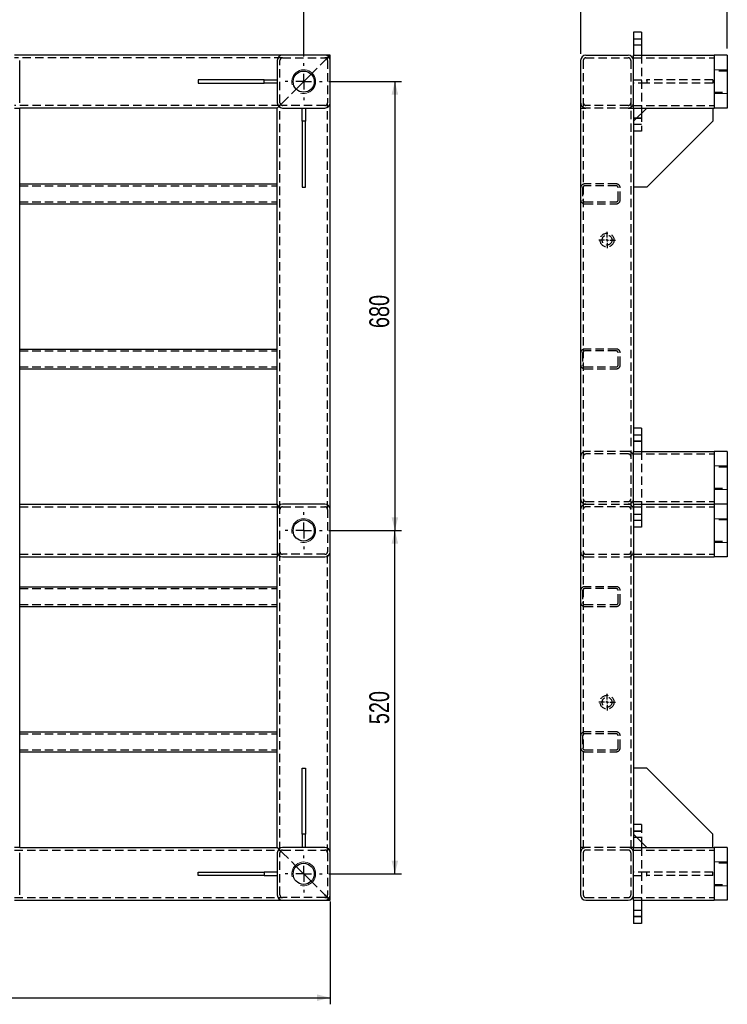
# Model space of a CAD drawing. Header units: millimetres. Extents: x 5 to 589, y 5 to 415.
# Tile 4 of 13: x 186 to 294, y 127 to 276. Entities that reach past the tile are written whole.
import ezdxf

# ---------------------------------------------------------------- set-up
doc = ezdxf.new("R2010")
doc.units = ezdxf.units.MM
doc.linetypes.add('CENTERX2', pattern=[20.32, 12.7, -2.54, 2.54, -2.54])
doc.linetypes.add('HIDDEN', pattern=[1.905, 1.27, -0.635])
for name, color, linetype in [('COTES', 1, 'Continuous'), ('TRAIT-MIXTES', 3, 'CENTERX2'), ('TRAIT-TIRET', 2, 'HIDDEN')]:
    doc.layers.add(name, color=color, linetype=linetype)
doc.layers.add('TRAIT-FORT', color=4, linetype='Continuous', lineweight=25)
doc.styles.add('SLDTEXTSTYLE0', font='TXT', dxfattribs={"width": 0.75})
doc.dimstyles.new('SLDDIMSTYLE0', dxfattribs={"dimtxt": 3, "dimasz": 2, "dimexe": 0, "dimexo": 0.0625, "dimgap": 0.75, "dimtad": 1, "dimlfac": 10, "dimrnd": 1e-09, "dimzin": 12, "dimdsep": 46, "dimtxsty": 'SLDTEXTSTYLE0', "dimsah": 1, "dimcen": 0.09, "dimadec": 0, "dimazin": 3, "dimtfac": 1, "dimtofl": 0, "dimtmove": 0, "dimatfit": 3, "dimfxl": 0, "dimfrac": 2, "dimtolj": 1, "dimtzin": 12, "dimarcsym": 0})

# ---------------------------------------------------------------- blocks, each defined once
blk = doc.blocks.new('_D_3')
at = {"layer": 'COTES', "color": 1}
for p, q in [((182.4, 270.87), (182.4, 280.71)), ((229.4, 270.87), (229.4, 280.71)), ((229.4, 279.71), (182.4, 279.71))]:
    blk.add_line(p, q, dxfattribs=at)
for points in [[(182.4, 279.71), (184.4, 279.21), (184.4, 280.21)], [(229.4, 279.71), (227.4, 280.21), (227.4, 279.21)]]:
    blk.add_solid(points, dxfattribs=at)
at = {"layer": 'COTES', "color": 1, "insert": (202.58, 283.58), "char_height": 3, "attachment_point": 1, "style": 'SLDTEXTSTYLE0'}
blk.add_mtext('470', dxfattribs=at)
blk = doc.blocks.new('_D_4')
at = {"layer": 'COTES', "color": 1}
for p, q in [((233.2, 267.07), (244.2, 267.07)), ((243.2, 267.07), (243.2, 199.07)), ((233.2, 199.07), (244.2, 199.07))]:
    blk.add_line(p, q, dxfattribs=at)
for points in [[(243.2, 267.07), (242.7, 265.07), (243.7, 265.07)], [(243.2, 199.07), (243.7, 201.07), (242.7, 201.07)]]:
    blk.add_solid(points, dxfattribs=at)
at = {"layer": 'COTES', "color": 1, "insert": (239.33, 229.74), "char_height": 3, "attachment_point": 1, "rotation": 90, "style": 'SLDTEXTSTYLE0'}
blk.add_mtext('680', dxfattribs=at)
blk = doc.blocks.new('_D_5')
at = {"layer": 'COTES', "color": 1}
for p, q in [((233.2, 199.07), (244.2, 199.07)), ((243.2, 147.07), (243.2, 199.07)), ((233.2, 147.07), (244.2, 147.07))]:
    blk.add_line(p, q, dxfattribs=at)
for points in [[(243.2, 199.07), (242.7, 197.07), (243.7, 197.07)], [(243.2, 147.07), (243.7, 149.07), (242.7, 149.07)]]:
    blk.add_solid(points, dxfattribs=at)
at = {"layer": 'COTES', "color": 1, "insert": (239.33, 169.74), "char_height": 3, "attachment_point": 1, "rotation": 90, "style": 'SLDTEXTSTYLE0'}
blk.add_mtext('520', dxfattribs=at)
blk = doc.blocks.new('_D_7')
at = {"layer": 'COTES', "color": 1}
for p, q in [((96.4, 142.07), (96.4, 127.31)), ((233.4, 142.87), (233.4, 127.31)), ((96.4, 128.31), (233.4, 128.31))]:
    blk.add_line(p, q, dxfattribs=at)
for points in [[(96.4, 128.31), (98.4, 127.81), (98.4, 128.81)], [(233.4, 128.31), (231.4, 128.81), (231.4, 127.81)]]:
    blk.add_solid(points, dxfattribs=at)
at = {"layer": 'COTES', "color": 1, "insert": (160.47, 132.18), "char_height": 3, "attachment_point": 1, "style": 'SLDTEXTSTYLE0'}
blk.add_mtext('1370', dxfattribs=at)
blk = doc.blocks.new('SW_CENTERMARKSYMBOL_3')
at = {"layer": 'TRAIT-MIXTES', "color": 0}
for p, q in [((0, 2.4), (0, 2.8)), ((-2.4, 0), (-2.8, 0)), ((0, 0), (-1.2, 0)), ((0, 0), (0, 1.2)), ((0, 0), (0, -1.2)), ((0, 0), (1.2, 0)), ((2.4, 0), (2.8, 0)), ((0, -2.4), (0, -2.8))]:
    blk.add_line(p, q, dxfattribs=at)
blk = doc.blocks.new('SW_CENTERMARKSYMBOL_6')
at = {"layer": 'TRAIT-MIXTES', "color": 0}
for p, q in [((0, 2.4), (0, 2.8)), ((-2.4, 0), (-2.8, 0)), ((0, 0), (-1.2, 0)), ((0, 0), (0, 1.2)), ((0, 0), (0, -1.2)), ((0, 0), (1.2, 0)), ((2.4, 0), (2.8, 0)), ((0, -2.4), (0, -2.8))]:
    blk.add_line(p, q, dxfattribs=at)
blk = doc.blocks.new('SW_CENTERMARKSYMBOL_8')
at = {"layer": 'TRAIT-MIXTES', "color": 0}
for p, q in [((0, 2.4), (0, 2.8)), ((-2.4, 0), (-2.8, 0)), ((0, 0), (-1.2, 0)), ((0, 0), (0, 1.2)), ((0, 0), (0, -1.2)), ((0, 0), (1.2, 0)), ((2.4, 0), (2.8, 0)), ((0, -2.4), (0, -2.8))]:
    blk.add_line(p, q, dxfattribs=at)
blk = doc.blocks.new('_D_23')
at = {"layer": 'COTES', "color": 1}
for p, q in [((271.33, 271.27), (271.33, 281.9)), ((293.53, 272.07), (293.53, 281.9)), ((271.33, 280.9), (293.53, 280.9))]:
    blk.add_line(p, q, dxfattribs=at)
for points in [[(271.33, 280.9), (273.33, 280.4), (273.33, 281.4)], [(293.53, 280.9), (291.53, 281.4), (291.53, 280.4)]]:
    blk.add_solid(points, dxfattribs=at)
at = {"layer": 'COTES', "color": 1, "insert": (279.1, 284.77), "char_height": 3, "attachment_point": 1, "style": 'SLDTEXTSTYLE0'}
blk.add_mtext('222', dxfattribs=at)
blk = doc.blocks.new('SW_CENTERMARKSYMBOL_14')
at = {"layer": 'TRAIT-MIXTES', "color": 0}
for p, q in [((-0.4, 0), (-1.25, 0)), ((0, 0), (-0.2, 0)), ((0, 0), (-0.2, 0)), ((0, 0.4), (0, 1.25)), ((0, 0), (0, 0.2)), ((0, 0), (0, 0.2)), ((0, 0), (0, -0.2)), ((0, 0), (0.2, 0)), ((0, 0), (0, -0.2)), ((0, 0), (0.2, 0)), ((0.4, 0), (1.25, 0)), ((0, -0.4), (0, -1.25))]:
    blk.add_line(p, q, dxfattribs=at)
blk = doc.blocks.new('SW_CENTERMARKSYMBOL_15')
at = {"layer": 'TRAIT-MIXTES', "color": 0}
for p, q in [((-0.4, 0), (-1.25, 0)), ((0, 0), (-0.2, 0)), ((0, 0), (-0.2, 0)), ((0, 0.4), (0, 1.25)), ((0, 0), (0, 0.2)), ((0, 0), (0, 0.2)), ((0, 0), (0, -0.2)), ((0, 0), (0.2, 0)), ((0, 0), (0, -0.2)), ((0, 0), (0.2, 0)), ((0.4, 0), (1.25, 0)), ((0, -0.4), (0, -1.25))]:
    blk.add_line(p, q, dxfattribs=at)

msp = doc.modelspace()

# ---------------------------------------------------------------- linework, layer by layer
at = {"color": 7, "linetype": 'Continuous', "lineweight": 18}
for p, q in [((280.5253, 273.5687), (279.3253, 273.5687)), ((280.5253, 273.5687), (279.3253, 273.5687)), ((280.5253, 273.5687), (279.3253, 273.5687)), ((280.5253, 273.5687), (279.3253, 273.5687)), ((280.5253, 272.5687), (279.3253, 272.5687)), ((280.5253, 272.5687), (279.3253, 272.5687)), ((280.5253, 272.5687), (279.3253, 272.5687)), ((280.5253, 272.5687), (279.3253, 272.5687)), ((293.5253, 268.8687), (291.5253, 268.8687)), ((293.5253, 268.8687), (291.5253, 268.8687)), ((293.5253, 268.8687), (291.5253, 268.8687)), ((293.5253, 265.2687), (291.5253, 265.2687)), ((293.5253, 265.2687), (291.5253, 265.2687)), ((293.5253, 265.2687), (291.5253, 265.2687)), ((280.5253, 261.5687), (279.3253, 261.5687)), ((280.5253, 261.5687), (279.3253, 261.5687)), ((280.5253, 261.5687), (279.3253, 261.5687)), ((280.5253, 261.5687), (279.3253, 261.5687)), ((280.5253, 260.5687), (279.3253, 260.5687)), ((280.5253, 260.5687), (279.3253, 260.5687)), ((280.5253, 260.5687), (279.3253, 260.5687)), ((280.5253, 260.5687), (279.3253, 260.5687)), ((280.5253, 213.5687), (279.3253, 213.5687)), ((280.5253, 213.5687), (279.3253, 213.5687)), ((280.5253, 213.5687), (279.3253, 213.5687)), ((280.5253, 213.5687), (279.3253, 213.5687)), ((280.5253, 212.5687), (279.3253, 212.5687)), ((280.5253, 212.5687), (279.3253, 212.5687)), ((280.5253, 212.5687), (279.3253, 212.5687)), ((280.5253, 212.5687), (279.3253, 212.5687)), ((293.5253, 208.8687), (291.5253, 208.8687)), ((293.5253, 205.2687), (291.5253, 205.2687)), ((280.5253, 201.5687), (279.3253, 201.5687)), ((280.5253, 201.5687), (279.3253, 201.5687)), ((280.5253, 201.5687), (279.3253, 201.5687)), ((280.5253, 201.5687), (279.3253, 201.5687)), ((280.5253, 200.5687), (279.3253, 200.5687)), ((280.5253, 200.5687), (279.3253, 200.5687)), ((280.5253, 200.5687), (279.3253, 200.5687)), ((280.5253, 200.5687), (279.3253, 200.5687)), ((293.5253, 200.8687), (291.5253, 200.8687)), ((293.5253, 200.8687), (291.5253, 200.8687)), ((293.5253, 197.2687), (291.5253, 197.2687)), ((293.5253, 197.2687), (291.5253, 197.2687)), ((280.5253, 153.5687), (279.3253, 153.5687)), ((280.5253, 153.5687), (279.3253, 153.5687)), ((280.5253, 153.5687), (279.3253, 153.5687)), ((280.5253, 153.5687), (279.3253, 153.5687)), ((280.5253, 152.5687), (279.3253, 152.5687)), ((280.5253, 152.5687), (279.3253, 152.5687)), ((280.5253, 152.5687), (279.3253, 152.5687)), ((280.5253, 152.5687), (279.3253, 152.5687)), ((293.5253, 148.8687), (291.5253, 148.8687)), ((293.5253, 148.8687), (291.5253, 148.8687)), ((293.5253, 148.8687), (291.5253, 148.8687)), ((293.5253, 145.2687), (291.5253, 145.2687)), ((293.5253, 145.2687), (291.5253, 145.2687)), ((293.5253, 145.2687), (291.5253, 145.2687)), ((280.5253, 141.5687), (279.3253, 141.5687)), ((280.5253, 141.5687), (279.3253, 141.5687)), ((280.5253, 141.5687), (279.3253, 141.5687)), ((280.5253, 141.5687), (279.3253, 141.5687)), ((280.5253, 140.5687), (279.3253, 140.5687)), ((280.5253, 140.5687), (279.3253, 140.5687)), ((280.5253, 140.5687), (279.3253, 140.5687)), ((280.5253, 140.5687), (279.3253, 140.5687))]:
    msp.add_line(p, q, dxfattribs=at)
at = {"color": 7, "linetype": 'HIDDEN', "lineweight": 18}
for p, q in [((291.5253, 268.8687), (291.5253, 265.2687)), ((291.5253, 268.8687), (291.5253, 265.2687)), ((291.5253, 268.8687), (291.5253, 265.2687)), ((291.5253, 208.8687), (291.5253, 205.2687)), ((291.5253, 200.8687), (291.5253, 197.2687)), ((291.5253, 200.8687), (291.5253, 197.2687)), ((291.5253, 148.8687), (291.5253, 145.2687)), ((291.5253, 148.8687), (291.5253, 145.2687)), ((291.5253, 148.8687), (291.5253, 145.2687))]:
    msp.add_line(p, q, dxfattribs=at)
at = {"color": 7, "linetype": 'Continuous', "lineweight": 18}
for centre in [(229.4024, 267.0687), (229.4024, 199.0687), (229.4024, 147.0687)]:
    msp.add_arc(centre, 1.8, 255, 195, dxfattribs=at)
at = {"layer": 'TRAIT-FORT', "color": 4, "linetype": 'Continuous', "lineweight": 25}
for p, q in [((279.3253, 274.5687), (279.3253, 271.0687)), ((280.5253, 274.5687), (279.3253, 274.5687)), ((280.5253, 274.5687), (280.5253, 271.0687)), ((226.2024, 271.0687), (185.6024, 271.0687)), ((186.4024, 263.8687), (186.4024, 270.2687)), ((225.4024, 270.2687), (225.4024, 263.8687)), ((232.6024, 271.0687), (226.2024, 271.0687)), ((233.4024, 271.0687), (232.6024, 271.0687)), ((233.4024, 270.2687), (233.4024, 271.0687)), ((233.4024, 263.8687), (233.4024, 270.2687)), ((271.3253, 270.2687), (271.3253, 143.8687)), ((272.1253, 271.0687), (278.5253, 271.0687)), ((279.3253, 271.0687), (291.5253, 271.0687)), ((279.3253, 270.2687), (279.3253, 271.0687)), ((279.3253, 263.8687), (279.3253, 270.2687)), ((293.5253, 271.0687), (291.5253, 271.0687)), ((291.5253, 271.0687), (291.5253, 270.2687)), ((291.5253, 270.2687), (291.5253, 263.8687)), ((293.5253, 271.0687), (293.5253, 270.2687)), ((293.5253, 270.2687), (293.5253, 263.8687)), ((213.4024, 267.3187), (213.4024, 266.8187)), ((223.4024, 267.3187), (213.4024, 267.3187)), ((223.4024, 266.8187), (223.4024, 267.3187)), ((223.4024, 267.3187), (225.4024, 267.3187)), ((228.271, 265.9373), (230.5337, 268.2)), ((213.4024, 266.8187), (223.4024, 266.8187)), ((225.4024, 266.8187), (223.4024, 266.8187)), ((185.6024, 263.0687), (186.4024, 263.0687)), ((186.4024, 203.0687), (186.4024, 263.0687)), ((225.4024, 263.0687), (186.4024, 263.0687)), ((225.4024, 203.0687), (225.4024, 263.0687)), ((226.2024, 263.0687), (232.6024, 263.0687)), ((229.1524, 261.0687), (229.1524, 263.0687)), ((229.6524, 263.0687), (229.6524, 261.0687)), ((233.4024, 202.2687), (233.4024, 263.8687)), ((279.3253, 263.0687), (279.3253, 263.8687)), ((279.3253, 263.0687), (279.3253, 211.0687)), ((279.3253, 263.0687), (291.5253, 263.0687)), ((281.3253, 263.0687), (279.3253, 261.0687)), ((280.5253, 263.0687), (280.5253, 262.2687)), ((291.3253, 263.0687), (291.3253, 261.0687)), ((291.5253, 263.8687), (291.5253, 263.0687)), ((293.5253, 263.0687), (291.5253, 263.0687)), ((293.5253, 263.8687), (293.5253, 263.0687)), ((229.6524, 261.0687), (229.1524, 261.0687)), ((229.1524, 261.0687), (229.1524, 251.0687)), ((229.6524, 251.0687), (229.6524, 261.0687)), ((281.3253, 251.0687), (291.3253, 261.0687)), ((186.4024, 251.5687), (225.4024, 251.5687)), ((229.1524, 251.0687), (229.6524, 251.0687)), ((281.3253, 251.0687), (279.3253, 251.0687)), ((186.4024, 248.5687), (225.4024, 248.5687)), ((186.4024, 226.5687), (225.4024, 226.5687)), ((186.4024, 223.5687), (225.4024, 223.5687)), ((280.5253, 214.5687), (279.3253, 214.5687)), ((280.5253, 214.5687), (280.5253, 211.0687)), ((279.3253, 210.2687), (279.3253, 211.0687)), ((279.3253, 211.0687), (291.5253, 211.0687)), ((293.5253, 211.0687), (291.5253, 211.0687)), ((291.5253, 211.0687), (291.5253, 210.2687)), ((293.5253, 211.0687), (293.5253, 210.2687)), ((279.3253, 203.8687), (279.3253, 210.2687)), ((291.5253, 210.2687), (291.5253, 203.8687)), ((293.5253, 210.2687), (293.5253, 203.8687)), ((186.4024, 203.0687), (225.4024, 203.0687)), ((186.4024, 202.2687), (186.4024, 203.0687)), ((225.4024, 203.0687), (225.4024, 202.2687)), ((232.6024, 203.0687), (226.2024, 203.0687)), ((279.3253, 203.0687), (279.3253, 203.8687)), ((279.3253, 203.0687), (279.3253, 151.0687)), ((279.3253, 203.0687), (291.5253, 203.0687)), ((280.5253, 203.0687), (280.5253, 199.5687)), ((291.5253, 203.8687), (291.5253, 203.0687)), ((291.5253, 203.0687), (291.5253, 202.2687)), ((293.5253, 203.0687), (291.5253, 203.0687)), ((293.5253, 203.8687), (293.5253, 203.0687)), ((293.5253, 203.0687), (293.5253, 202.2687)), ((186.4024, 195.8687), (186.4024, 202.2687)), ((225.4024, 202.2687), (225.4024, 195.8687)), ((233.4024, 195.8687), (233.4024, 202.2687)), ((291.5253, 202.2687), (291.5253, 195.8687)), ((293.5253, 202.2687), (293.5253, 195.8687)), ((280.5253, 199.5687), (279.3253, 199.5687)), ((186.4024, 195.0687), (186.4024, 195.8687)), ((225.4024, 195.8687), (225.4024, 195.0687)), ((233.4024, 150.2687), (233.4024, 195.8687)), ((291.5253, 195.8687), (291.5253, 195.0687)), ((293.5253, 195.8687), (293.5253, 195.0687)), ((186.4024, 195.0687), (225.4024, 195.0687)), ((186.4024, 151.0687), (186.4024, 195.0687)), ((225.4024, 151.0687), (225.4024, 195.0687)), ((226.2024, 195.0687), (232.6024, 195.0687)), ((279.3253, 195.0687), (291.5253, 195.0687)), ((293.5253, 195.0687), (291.5253, 195.0687)), ((186.4024, 190.5687), (225.4024, 190.5687)), ((186.4024, 187.5687), (225.4024, 187.5687)), ((186.4024, 168.5687), (225.4024, 168.5687)), ((186.4024, 165.5687), (225.4024, 165.5687)), ((229.1524, 163.0687), (229.6524, 163.0687)), ((229.1524, 153.0687), (229.1524, 163.0687)), ((229.6524, 163.0687), (229.6524, 153.0687)), ((281.3253, 163.0687), (279.3253, 163.0687)), ((281.3253, 163.0687), (291.3253, 153.0687)), ((229.1524, 153.0687), (229.1524, 151.0687)), ((229.6524, 153.0687), (229.1524, 153.0687)), ((229.6524, 151.0687), (229.6524, 153.0687)), ((281.3253, 151.0687), (279.3253, 153.0687)), ((291.3253, 151.0687), (291.3253, 153.0687)), ((186.4024, 151.0687), (185.6024, 151.0687)), ((186.4024, 151.0687), (225.4024, 151.0687)), ((232.6024, 151.0687), (226.2024, 151.0687)), ((279.3253, 150.2687), (279.3253, 151.0687)), ((279.3253, 151.0687), (291.5253, 151.0687)), ((280.5253, 151.8687), (280.5253, 151.0687)), ((293.5253, 151.0687), (291.5253, 151.0687)), ((291.5253, 151.0687), (291.5253, 150.2687)), ((293.5253, 151.0687), (293.5253, 150.2687)), ((186.4024, 143.8687), (186.4024, 150.2687)), ((225.4024, 150.2687), (225.4024, 143.8687)), ((233.4024, 143.8687), (233.4024, 150.2687)), ((279.3253, 143.8687), (279.3253, 150.2687)), ((291.5253, 150.2687), (291.5253, 143.8687)), ((293.5253, 150.2687), (293.5253, 143.8687)), ((228.271, 148.2), (230.5337, 145.9373)), ((213.4024, 146.8187), (213.4024, 147.3187)), ((213.4024, 147.3187), (223.4024, 147.3187)), ((223.4024, 146.8187), (213.4024, 146.8187)), ((223.4024, 147.3187), (223.4024, 146.8187)), ((225.4024, 147.3187), (223.4024, 147.3187)), ((223.4024, 146.8187), (225.4024, 146.8187)), ((233.4024, 143.0687), (233.4024, 143.8687)), ((279.3253, 143.0687), (279.3253, 143.8687)), ((291.5253, 143.8687), (291.5253, 143.0687)), ((293.5253, 143.8687), (293.5253, 143.0687)), ((185.6024, 143.0687), (226.2024, 143.0687)), ((226.2024, 143.0687), (232.6024, 143.0687)), ((232.6024, 143.0687), (233.4024, 143.0687)), ((272.1253, 143.0687), (278.5253, 143.0687)), ((279.3253, 143.0687), (291.5253, 143.0687)), ((279.3253, 143.0687), (279.3253, 139.5687)), ((280.5253, 143.0687), (280.5253, 139.5687)), ((293.5253, 143.0687), (291.5253, 143.0687)), ((280.5253, 139.5687), (279.3253, 139.5687))]:
    msp.add_line(p, q, dxfattribs=at)
at = {"layer": 'TRAIT-FORT', "color": 4, "linetype": 'Continuous', "lineweight": 25, "flags": 128}
for points in [[(233.168, 270.8344), (233.2675, 270.9338), (233.3415, 271.0078), (233.387, 271.0533), (233.4024, 271.0687)], [(233.4024, 271.0687), (233.3902, 271.0565), (233.3541, 271.0204), (233.2952, 270.9615), (233.2152, 270.8815), (233.168, 270.8344)], [(225.4024, 263.0687), (225.4177, 263.084), (225.4633, 263.1296), (225.5372, 263.2035), (225.6367, 263.303)], [(225.6367, 263.303), (225.5372, 263.2035), (225.4633, 263.1296), (225.4177, 263.084), (225.4024, 263.0687)], [(225.4024, 151.0687), (225.4177, 151.0533), (225.4633, 151.0078), (225.5372, 150.9338), (225.6367, 150.8344)], [(225.6367, 150.8344), (225.5372, 150.9338), (225.4633, 151.0078), (225.4177, 151.0533), (225.4024, 151.0687)], [(233.168, 143.303), (233.2675, 143.2035), (233.3415, 143.1296), (233.387, 143.084), (233.4024, 143.0687)], [(233.4024, 143.0687), (233.387, 143.084), (233.3415, 143.1296), (233.2675, 143.2035), (233.168, 143.303)]]:
    msp.add_lwpolyline(points, dxfattribs=at)
at = {"layer": 'TRAIT-FORT', "color": 4, "linetype": 'Continuous', "lineweight": 25}
for centre in [(229.4024, 267.0687), (229.4024, 199.0687), (229.4024, 147.0687)]:
    msp.add_circle(centre, 1.6, dxfattribs=at)
for centre, start, end in [((226.2024, 270.2687), 90, 180), ((232.6024, 270.2687), 360, 90), ((272.1253, 270.2687), 90, 180), ((278.5253, 270.2687), 0, 90), ((226.2024, 263.8687), 180, 270), ((232.6024, 263.8687), 270, 0), ((226.2024, 202.2687), 90, 180), ((232.6024, 202.2687), 0, 90), ((226.2024, 195.8687), 180, 270), ((232.6024, 195.8687), 270, 0), ((226.2024, 150.2687), 90, 180), ((232.6024, 150.2687), 360, 90), ((226.2024, 143.8687), 180, 270), ((232.6024, 143.8687), 270, 360), ((272.1253, 143.8687), 180, 270), ((278.5253, 143.8687), 270, 0)]:
    msp.add_arc(centre, 0.8, start, end, dxfattribs=at)
at = {"layer": 'TRAIT-TIRET', "color": 2}
for p, q in [((280.5253, 273.4937), (279.3253, 273.4937)), ((279.3253, 272.6437), (280.5253, 272.6437)), ((226.2024, 270.6687), (185.6024, 270.6687)), ((225.8024, 263.8687), (225.8024, 270.2687)), ((226.2024, 270.6687), (232.6024, 270.6687)), ((230.5337, 268.2), (232.6024, 270.2687)), ((233.0024, 270.6687), (232.6024, 270.6687)), ((233.0024, 270.2687), (233.0024, 270.6687)), ((233.0024, 270.2687), (233.0024, 263.8687)), ((271.7253, 270.2687), (271.7253, 143.8687)), ((272.1253, 270.6687), (278.5253, 270.6687)), ((278.9253, 270.2687), (278.9253, 143.8687)), ((279.3253, 270.6687), (291.5253, 270.6687)), ((280.5253, 271.0687), (280.5253, 263.0687)), ((293.5253, 268.6687), (291.5253, 268.6687)), ((279.3253, 267.3187), (281.3253, 267.3187)), ((281.3253, 267.3187), (281.3253, 266.8187)), ((291.3253, 267.3187), (281.3253, 267.3187)), ((291.3253, 267.3187), (291.3253, 266.8187)), ((226.2024, 263.8687), (228.271, 265.9373)), ((281.3253, 266.8187), (279.3253, 266.8187)), ((291.3253, 266.8187), (281.3253, 266.8187)), ((291.5253, 265.4687), (293.5253, 265.4687)), ((225.8024, 263.4687), (185.6024, 263.4687)), ((225.8024, 202.2687), (225.8024, 263.4687)), ((232.6024, 263.4687), (226.2024, 263.4687)), ((233.0024, 202.2687), (233.0024, 263.8687)), ((271.3253, 263.0687), (272.1253, 263.0687)), ((278.5253, 263.4687), (272.1253, 263.4687)), ((278.5253, 263.0687), (272.1253, 263.0687)), ((278.5253, 263.0687), (279.3253, 263.0687)), ((279.3253, 263.4687), (291.5253, 263.4687)), ((280.5253, 261.4937), (279.3253, 261.4937)), ((280.5253, 262.2687), (280.5253, 259.5687)), ((279.3253, 260.6437), (280.5253, 260.6437)), ((280.5253, 259.5687), (279.3253, 259.5687)), ((186.4024, 251.2687), (225.4024, 251.2687)), ((271.6253, 250.9687), (271.6253, 249.1687)), ((276.7253, 251.5687), (271.9253, 251.5687)), ((276.7253, 251.2687), (271.9253, 251.2687)), ((277.0253, 249.1687), (277.0253, 250.9687)), ((277.3253, 249.1687), (277.3253, 250.9687)), ((186.4024, 248.8687), (225.4024, 248.8687)), ((271.9253, 248.8687), (276.7253, 248.8687)), ((271.9253, 248.5687), (276.7253, 248.5687)), ((186.4024, 226.2687), (225.4024, 226.2687)), ((271.6253, 225.9687), (271.6253, 224.1687)), ((276.7253, 226.5687), (271.9253, 226.5687)), ((276.7253, 226.2687), (271.9253, 226.2687)), ((277.0253, 224.1687), (277.0253, 225.9687)), ((277.3253, 224.1687), (277.3253, 225.9687)), ((186.4024, 223.8687), (225.4024, 223.8687)), ((271.9253, 223.8687), (276.7253, 223.8687)), ((271.9253, 223.5687), (276.7253, 223.5687)), ((280.5253, 213.4937), (279.3253, 213.4937)), ((279.3253, 212.6437), (280.5253, 212.6437)), ((278.5253, 211.0687), (272.1253, 211.0687)), ((278.5253, 210.6687), (272.1253, 210.6687)), ((279.3253, 210.6687), (291.5253, 210.6687)), ((280.5253, 211.0687), (280.5253, 203.0687)), ((293.5253, 208.6687), (291.5253, 208.6687)), ((291.5253, 205.4687), (293.5253, 205.4687)), ((272.1253, 203.4687), (278.5253, 203.4687)), ((272.1253, 203.0687), (278.5253, 203.0687)), ((279.3253, 203.4687), (291.5253, 203.4687)), ((186.4024, 202.6687), (225.4024, 202.6687)), ((225.8024, 195.8687), (225.8024, 202.2687)), ((226.2024, 202.6687), (232.6024, 202.6687)), ((233.0024, 202.2687), (233.0024, 195.8687)), ((278.5253, 202.6687), (272.1253, 202.6687)), ((279.3253, 202.6687), (291.5253, 202.6687)), ((280.5253, 201.4937), (279.3253, 201.4937)), ((279.3253, 200.6437), (280.5253, 200.6437)), ((293.5253, 200.6687), (291.5253, 200.6687)), ((291.5253, 197.4687), (293.5253, 197.4687)), ((186.4024, 195.4687), (225.4024, 195.4687)), ((225.8024, 150.6687), (225.8024, 195.8687)), ((232.6024, 195.4687), (226.2024, 195.4687)), ((233.0024, 150.2687), (233.0024, 195.8687)), ((272.1253, 195.4687), (278.5253, 195.4687)), ((279.3253, 195.4687), (291.5253, 195.4687)), ((272.1253, 195.0687), (278.5253, 195.0687)), ((186.4024, 190.2687), (225.4024, 190.2687)), ((271.6253, 189.9687), (271.6253, 188.1687)), ((276.7253, 190.5687), (271.9253, 190.5687)), ((276.7253, 190.2687), (271.9253, 190.2687)), ((277.0253, 188.1687), (277.0253, 189.9687)), ((277.3253, 188.1687), (277.3253, 189.9687)), ((186.4024, 187.8687), (225.4024, 187.8687)), ((271.9253, 187.8687), (276.7253, 187.8687)), ((271.9253, 187.5687), (276.7253, 187.5687)), ((276.7253, 168.5687), (271.9253, 168.5687)), ((186.4024, 168.2687), (225.4024, 168.2687)), ((271.6253, 167.9687), (271.6253, 166.1687)), ((276.7253, 168.2687), (271.9253, 168.2687)), ((277.0253, 166.1687), (277.0253, 167.9687)), ((277.3253, 166.1687), (277.3253, 167.9687)), ((186.4024, 165.8687), (225.4024, 165.8687)), ((271.9253, 165.8687), (276.7253, 165.8687)), ((271.9253, 165.5687), (276.7253, 165.5687)), ((280.5253, 154.5687), (279.3253, 154.5687)), ((280.5253, 154.5687), (280.5253, 151.8687)), ((280.5253, 153.4937), (279.3253, 153.4937)), ((279.3253, 152.6437), (280.5253, 152.6437)), ((185.6024, 150.6687), (225.8024, 150.6687)), ((226.2024, 150.6687), (232.6024, 150.6687)), ((272.1253, 151.0687), (271.3253, 151.0687)), ((278.5253, 151.0687), (272.1253, 151.0687)), ((278.5253, 150.6687), (272.1253, 150.6687)), ((279.3253, 151.0687), (278.5253, 151.0687)), ((279.3253, 150.6687), (291.5253, 150.6687)), ((280.5253, 151.0687), (280.5253, 143.0687)), ((225.8024, 143.8687), (225.8024, 150.2687)), ((226.2024, 150.2687), (228.271, 148.2)), ((233.0024, 150.2687), (233.0024, 143.8687)), ((293.5253, 148.6687), (291.5253, 148.6687)), ((281.3253, 147.3187), (279.3253, 147.3187)), ((279.3253, 146.8187), (281.3253, 146.8187)), ((281.3253, 146.8187), (281.3253, 147.3187)), ((291.3253, 147.3187), (281.3253, 147.3187)), ((291.3253, 146.8187), (281.3253, 146.8187)), ((291.3253, 146.8187), (291.3253, 147.3187)), ((230.5337, 145.9373), (232.6024, 143.8687)), ((291.5253, 145.4687), (293.5253, 145.4687)), ((185.6024, 143.4687), (226.2024, 143.4687)), ((232.6024, 143.4687), (226.2024, 143.4687)), ((232.6024, 143.4687), (233.0024, 143.4687)), ((233.0024, 143.4687), (233.0024, 143.8687)), ((272.1253, 143.4687), (278.5253, 143.4687)), ((279.3253, 143.4687), (291.5253, 143.4687)), ((280.5253, 141.4937), (279.3253, 141.4937)), ((279.3253, 140.6437), (280.5253, 140.6437))]:
    msp.add_line(p, q, dxfattribs=at)
at = {"layer": 'TRAIT-TIRET', "color": 2, "flags": 128}
for points in [[(232.6024, 270.2687), (232.7584, 270.4247), (232.9085, 270.5748), (233.0468, 270.7131), (233.168, 270.8344)], [(233.168, 270.8344), (233.1166, 270.7829), (233.0024, 270.6687), (232.876, 270.5423), (232.7413, 270.4076), (232.6024, 270.2687)], [(225.6367, 263.303), (225.7579, 263.4242), (225.8962, 263.5625), (226.0463, 263.7126), (226.2024, 263.8687)], [(226.2024, 263.8687), (226.0463, 263.7126), (225.8962, 263.5625), (225.7579, 263.4242), (225.6367, 263.303)], [(225.6367, 150.8344), (225.7579, 150.7131), (225.8962, 150.5748), (226.0463, 150.4247), (226.2024, 150.2687)], [(226.2024, 150.2687), (226.0463, 150.4247), (225.8962, 150.5748), (225.7579, 150.7131), (225.6367, 150.8344)], [(232.6024, 143.8687), (232.7584, 143.7126), (232.9085, 143.5625), (233.0468, 143.4242), (233.168, 143.303)], [(233.168, 143.303), (233.0468, 143.4242), (232.9085, 143.5625), (232.7584, 143.7126), (232.6024, 143.8687)]]:
    msp.add_lwpolyline(points, dxfattribs=at)
at = {"layer": 'TRAIT-TIRET', "color": 2}
for centre, radius in [((275.3253, 243.0687), 1.05), ((275.3253, 243.0687), 0.75), ((275.3253, 173.0687), 1.05), ((275.3253, 173.0687), 0.75)]:
    msp.add_circle(centre, radius, dxfattribs=at)
for centre, radius, start, end in [((226.2024, 270.2687), 0.4, 90, 180), ((232.6024, 270.2687), 0.4, 360, 90), ((272.1253, 270.2687), 0.4, 90, 180), ((278.5253, 270.2687), 0.4, 0, 90), ((226.2024, 263.8687), 0.4, 180, 270), ((232.6024, 263.8687), 0.4, 270, 0), ((272.1253, 263.8687), 0.8, 180, 270), ((272.1253, 263.8687), 0.4, 180, 270), ((278.5253, 263.8687), 0.8, 270, 360), ((278.5253, 263.8687), 0.4, 270, 360), ((271.9253, 250.9687), 0.6, 90, 180), ((271.9253, 250.9687), 0.3, 90, 180), ((276.7253, 250.9687), 0.6, 0, 90), ((276.7253, 250.9687), 0.3, 0, 90), ((271.9253, 249.1687), 0.6, 180, 270), ((271.9253, 249.1687), 0.3, 180, 270), ((276.7253, 249.1687), 0.6, 270, 0), ((276.7253, 249.1687), 0.3, 270, 0), ((271.9253, 225.9687), 0.6, 90, 180), ((271.9253, 225.9687), 0.3, 90, 180), ((276.7253, 225.9687), 0.6, 0, 90), ((276.7253, 225.9687), 0.3, 0, 90), ((271.9253, 224.1687), 0.6, 180, 270), ((271.9253, 224.1687), 0.3, 180, 270), ((276.7253, 224.1687), 0.6, 270, 0), ((276.7253, 224.1687), 0.3, 270, 0), ((272.1253, 210.2687), 0.8, 90, 180), ((272.1253, 210.2687), 0.4, 90, 180), ((278.5253, 210.2687), 0.8, 0, 90), ((278.5253, 210.2687), 0.4, 0, 90), ((272.1253, 203.8687), 0.8, 180, 270), ((272.1253, 202.2687), 0.8, 90, 180), ((272.1253, 203.8687), 0.4, 180, 270), ((278.5253, 203.8687), 0.8, 270, 0), ((278.5253, 203.8687), 0.4, 270, 0), ((278.5253, 202.2687), 0.8, 0, 90), ((226.2024, 202.2687), 0.4, 90, 180), ((232.6024, 202.2687), 0.4, 0, 90), ((272.1253, 202.2687), 0.4, 90, 180), ((278.5253, 202.2687), 0.4, 0, 90), ((226.2024, 195.8687), 0.4, 180, 270), ((232.6024, 195.8687), 0.4, 270, 0), ((272.1253, 195.8687), 0.8, 180, 270), ((272.1253, 195.8687), 0.4, 180, 270), ((278.5253, 195.8687), 0.8, 270, 0), ((278.5253, 195.8687), 0.4, 270, 0), ((271.9253, 189.9687), 0.6, 90, 180), ((271.9253, 189.9687), 0.3, 90, 180), ((276.7253, 189.9687), 0.6, 0, 90), ((276.7253, 189.9687), 0.3, 0, 90), ((271.9253, 188.1687), 0.6, 180, 270), ((271.9253, 188.1687), 0.3, 180, 270), ((276.7253, 188.1687), 0.6, 270, 0), ((276.7253, 188.1687), 0.3, 270, 0), ((271.9253, 167.9687), 0.6, 90, 180), ((276.7253, 167.9687), 0.6, 0, 90), ((271.9253, 167.9687), 0.3, 90, 180), ((276.7253, 167.9687), 0.3, 0, 90), ((271.9253, 166.1687), 0.6, 180, 270), ((271.9253, 166.1687), 0.3, 180, 270), ((276.7253, 166.1687), 0.6, 270, 0), ((276.7253, 166.1687), 0.3, 270, 0), ((226.2024, 150.2687), 0.4, 90, 180), ((232.6024, 150.2687), 0.4, 360, 90), ((272.1253, 150.2687), 0.8, 90, 180), ((272.1253, 150.2687), 0.4, 90, 180), ((278.5253, 150.2687), 0.8, 0, 90), ((278.5253, 150.2687), 0.4, 0, 90), ((226.2024, 143.8687), 0.4, 180, 270), ((232.6024, 143.8687), 0.4, 270, 360), ((272.1253, 143.8687), 0.4, 180, 270), ((278.5253, 143.8687), 0.4, 270, 0)]:
    msp.add_arc(centre, radius, start, end, dxfattribs=at)

# ---------------------------------------------------------------- block references
at = {"layer": 'TRAIT-MIXTES', "color": 3}
for name, p in [('SW_CENTERMARKSYMBOL_8', (229.4024, 267.0687)), ('SW_CENTERMARKSYMBOL_15', (275.3253, 243.0687)), ('SW_CENTERMARKSYMBOL_6', (229.4024, 199.0687)), ('SW_CENTERMARKSYMBOL_14', (275.3253, 173.0687)), ('SW_CENTERMARKSYMBOL_3', (229.4024, 147.0687))]:
    msp.add_blockref(name, p, dxfattribs=at)

# ---------------------------------------------------------------- dimensions: what is measured, and where the dimension line sits
at = {"layer": 'COTES', "color": 1}
for base, p1, p2, picture, middle in [((182.4024, 279.7148), (229.4024, 269.8687), (182.4024, 269.8687), '_D_3', (205.9024, 279.7148)), ((293.5253, 280.9007), (271.3253, 270.2687), (293.5253, 271.0687), '_D_23', (282.4253, 280.9007)), ((233.4024, 128.3089), (96.4024, 143.0687), (233.4024, 143.8687), '_D_7', (164.9024, 128.3089))]:
    dim = msp.add_linear_dim(base=base, p1=p1, p2=p2, dimstyle='SLDDIMSTYLE0', dxfattribs=at)
    dim.commit()
    dim.dimension.update_dxf_attribs({"geometry": picture, "text_midpoint": middle, "dimtype": 160})
for p1, picture, middle in [((232.2024, 267.0687), '_D_4', (243.2002, 233.0687)), ((232.2024, 147.0687), '_D_5', (243.2002, 173.0687))]:
    dim = msp.add_linear_dim(base=(243.2002, 199.0687), p1=p1, p2=(232.2024, 199.0687), angle=90, dimstyle='SLDDIMSTYLE0', dxfattribs=at)
    dim.commit()
    dim.dimension.update_dxf_attribs({"geometry": picture, "text_midpoint": middle, "dimtype": 160})

doc.saveas('drawing.dxf')
